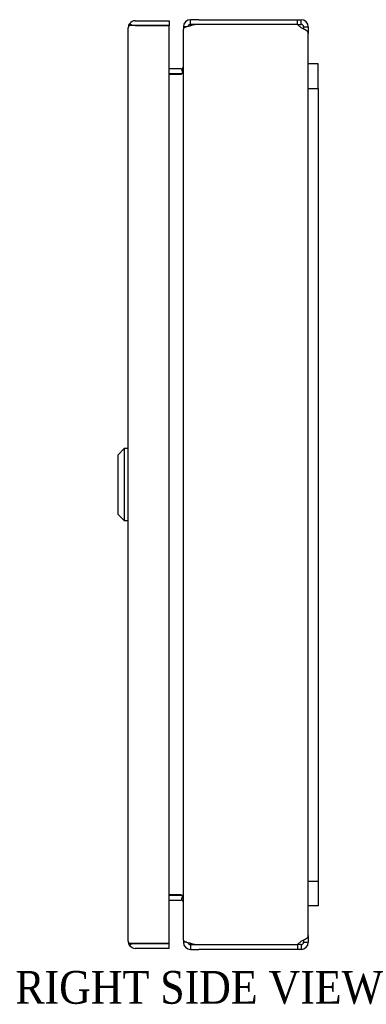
# Model space of a CAD drawing. Header units: inches. Extents: x 0.2 to 89.8, y -0.5 to 59.8.
# Tile 3 of 4: x 64.5 to 69.8, y 19.6 to 34.6. Entities that reach past the tile are written whole.
import ezdxf
from ezdxf.enums import TextEntityAlignment as Align

# ---------------------------------------------------------------- set-up
doc = ezdxf.new("R2010")
doc.units = ezdxf.units.IN
doc.header["$MEASUREMENT"] = 0
for name, color, linetype in [('COM56537-5', 7, 'Continuous'), ('COM56538-1', 7, 'Continuous'), ('COM71233-11', 7, 'Continuous'), ('Default', 7, 'Continuous'), ('GSK11134', 7, 'Continuous'), ('LOK10000', 7, 'Continuous')]:
    doc.layers.add(name, color=color, linetype=linetype)
doc.styles.add('SEACAD_Times_New_Roman', font='times.ttf')

# ---------------------------------------------------------------- blocks, each defined once
blk = doc.blocks.new('SE4')
at = {"layer": 'COM56537-5', "color": 7, "linetype": 'Continuous'}
for p, q in [((67.2805584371, 34.6022451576), (67.1507811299, 34.6022451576)), ((67.1507811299, 34.5302451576), (67.1507811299, 34.6022451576)), ((67.2805584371, 34.6022451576), (68.78841326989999, 34.6022451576)), ((68.78841326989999, 34.5302451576), (68.78841326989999, 34.6022451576)), ((68.78841326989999, 34.6022451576), (68.8427811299, 34.6022451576)), ((68.8427811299, 34.5302451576), (68.8427811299, 34.6022451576)), ((67.0942113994, 34.49424515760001), (67.04278112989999, 34.49424515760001)), ((67.04278112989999, 34.49424515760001), (67.04278112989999, 34.4600656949)), ((67.2805584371, 34.5302451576), (67.1507811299, 34.5302451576)), ((68.78841326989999, 34.5302451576), (68.8427811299, 34.5302451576)), ((68.87878112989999, 34.49424515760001), (68.9507811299, 34.49424515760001)), ((68.87878112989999, 34.49424515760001), (68.87878112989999, 34.4603286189)), ((68.9507811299, 34.49424515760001), (68.9507811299, 34.3931314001)), ((67.00678112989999, 33.8522451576), (66.8247811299, 33.8522451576)), ((67.0153420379, 33.85327787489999), (67.0296194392, 33.7949614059)), ((66.8247811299, 33.7802451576), (67.00678112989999, 33.7802451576)), ((67.00678112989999, 21.2342451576), (66.8247811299, 21.2342451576)), ((67.0153420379, 21.1612124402), (67.0296194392, 21.2195289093)), ((66.8247811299, 21.1622451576), (67.00678112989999, 21.1622451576)), ((68.9507811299, 20.621358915), (68.9507811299, 20.5202451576)), ((67.04278112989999, 20.5544246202), (67.04278112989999, 20.5202451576)), ((67.0942113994, 20.5202451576), (67.04278112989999, 20.5202451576)), ((67.1507811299, 20.4842451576), (67.2805584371, 20.4842451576)), ((67.1507811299, 20.4842451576), (67.1507811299, 20.4122451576)), ((68.78841326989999, 20.4842451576), (68.78841326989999, 20.4122451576)), ((68.8427811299, 20.4842451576), (68.78841326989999, 20.4842451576)), ((68.8427811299, 20.4842451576), (68.8427811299, 20.4122451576)), ((68.87878112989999, 20.5541616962), (68.87878112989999, 20.5202451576)), ((68.87878112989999, 20.5202451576), (68.9507811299, 20.5202451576)), ((67.1507811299, 20.4122451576), (67.2805584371, 20.4122451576)), ((68.78841326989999, 20.4122451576), (67.2805584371, 20.4122451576)), ((68.8427811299, 20.4122451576), (68.78841326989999, 20.4122451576))]:
    blk.add_line(p, q, dxfattribs=at)
for centre, radius, start, end in [((67.1507811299, 34.49424515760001), 0.1080000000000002, 90, 180), ((68.8427811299, 34.49424515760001), 0.1079999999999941, 0, 90), ((67.1507811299, 34.49424515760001), 0.0360000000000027, 90, 170.8637192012), ((68.8427811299, 34.49424515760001), 0.0359999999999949, 0, 90), ((67.00678112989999, 33.8882451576), 0.0359999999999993, 270, 283.7569078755), ((67.00678112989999, 33.8882451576), 0.0359999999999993, 283.7569078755, 0), ((67.00678112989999, 33.8882451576), 0.1080000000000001, 270, 278.7068149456), ((67.00678112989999, 21.1262451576), 0.108, 81.2931850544, 90), ((67.00678112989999, 21.1262451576), 0.0360000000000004, 76.2430921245, 90), ((67.00678112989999, 21.1262451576), 0.0359999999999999, 0, 76.2430921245), ((67.1507811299, 20.5202451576), 0.1080000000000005, 180, 270), ((67.1507811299, 20.5202451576), 0.0360000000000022, 189.1362807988, 270), ((68.8427811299, 20.5202451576), 0.0360000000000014, 270, 360), ((68.8427811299, 20.5202451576), 0.1080000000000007, 270, 0)]:
    blk.add_arc(centre, radius, start, end, dxfattribs=at)
at = {"layer": 'COM56538-1', "color": 7, "linetype": 'Continuous'}
for p, q in [((67.04278112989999, 20.5544246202), (67.04278112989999, 34.4600656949)), ((68.78841326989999, 34.5302451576), (67.2805584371, 34.5302451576)), ((68.8427811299, 34.4789643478), (68.78841326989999, 34.5302451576)), ((68.9507811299, 20.621358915), (68.9507811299, 34.3931314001)), ((66.8247811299, 33.7689451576), (67.00678112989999, 33.7689451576)), ((67.0153420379, 33.7689451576), (67.00678112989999, 33.7689451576)), ((67.00678112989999, 21.2455451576), (66.8247811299, 21.2455451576)), ((67.00678112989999, 21.2455451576), (67.0153420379, 21.2455451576)), ((67.2805584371, 20.4842451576), (68.78841326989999, 20.4842451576)), ((68.78841326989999, 20.4842451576), (68.8427811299, 20.5355259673))]:
    blk.add_line(p, q, dxfattribs=at)
for centre, radius, start, end in [((67.2805584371, 34.1478841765), 0.3823609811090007, 90, 109.8409587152), ((66.9027724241, 33.8525607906), 0.1402265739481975, 323.3953879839, 356.8057005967), ((66.9008875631, 21.1612472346), 0.1421476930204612, 3.4265507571, 36.3723606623), ((67.2805584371, 20.8666061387), 0.3823609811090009, 250.1590412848, 270)]:
    blk.add_arc(centre, radius, start, end, dxfattribs=at)
for points, knots in [([(67.15078112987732, 34.50754758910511), (67.14863513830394, 34.5071286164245), (67.14434840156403, 34.50629169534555), (67.13795814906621, 34.50499197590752), (67.13163585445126, 34.50366182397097), (67.12540423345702, 34.50229809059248), (67.11928444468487, 34.50090177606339), (67.113297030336, 34.4994727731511), (67.10746156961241, 34.49801127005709), (67.10179668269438, 34.49651737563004), (67.09631994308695, 34.49499124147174), (67.0910478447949, 34.49343301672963), (67.08599572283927, 34.49184283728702), (67.08117784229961, 34.49022089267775), (67.07660689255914, 34.4885671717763), (67.06874299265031, 34.48549403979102), (67.05888602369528, 34.48083169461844), (67.05108102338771, 34.47537990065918), (67.04674137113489, 34.47083677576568), (67.04445555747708, 34.46734419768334), (67.04304039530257, 34.46376990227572), (67.04286734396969, 34.46129746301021), (67.04278112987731, 34.46006569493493)], [0, 0, 0, 0, 0.0372031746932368, 0.074315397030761, 0.1113344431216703, 0.1482580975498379, 0.185084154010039, 0.2218104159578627, 0.2584346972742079, 0.2949548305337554, 0.3313687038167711, 0.3676742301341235, 0.4038693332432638, 0.4399519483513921, 0.4759200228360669, 0.5117715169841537, 0.636135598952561, 0.7589747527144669, 0.8198592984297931, 0.8803311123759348, 0.9403810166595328, 1, 1, 1, 1]), ([(68.95078112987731, 34.39313140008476), (68.9507811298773, 34.40028414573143), (68.94797017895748, 34.4074368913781), (68.93715005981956, 34.42174238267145), (68.92914514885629, 34.42889512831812), (68.90915217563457, 34.44320061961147), (68.89717197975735, 34.45035336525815), (68.87104990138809, 34.46465885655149), (68.85691829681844, 34.47181160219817), (68.84278112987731, 34.47896434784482)], [0, 0, 0, 0, 0.25, 0.25, 0.5, 0.5, 0.75, 0.75, 1, 1, 1, 1]), ([(68.84278112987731, 20.53552596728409), (68.85691829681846, 20.54267871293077), (68.87104990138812, 20.54983145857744), (68.89717197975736, 20.56413694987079), (68.9091521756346, 20.57128969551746), (68.92914514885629, 20.58559518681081), (68.93715005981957, 20.59274793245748), (68.94797017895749, 20.60705342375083), (68.95078112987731, 20.6142061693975), (68.95078112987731, 20.62135891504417)], [0, 0, 0, 0, 0.25, 0.25, 0.5, 0.5, 0.75, 0.75, 1, 1, 1, 1]), ([(67.04278112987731, 20.554424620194), (67.04281932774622, 20.55360193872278), (67.04289590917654, 20.55195257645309), (67.04352038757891, 20.54953808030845), (67.04452650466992, 20.54715973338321), (67.04595585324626, 20.54482259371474), (67.04780180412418, 20.54252567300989), (67.05006823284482, 20.54026961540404), (67.05275356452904, 20.53805462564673), (67.05585495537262, 20.53588099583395), (67.0593671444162, 20.5337489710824), (67.06328246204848, 20.53165886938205), (67.06759166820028, 20.5296107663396), (67.0754294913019, 20.52625890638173), (67.08815204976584, 20.52176092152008), (67.10402386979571, 20.5172978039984), (67.11774348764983, 20.51392734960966), (67.12848967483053, 20.51149260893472), (67.13954395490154, 20.50915077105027), (67.14702995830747, 20.50767981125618), (67.15078112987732, 20.50694272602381)], [0, 0, 0, 0, 0.0397077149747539, 0.0796084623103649, 0.119699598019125, 0.1599784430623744, 0.2004422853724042, 0.2410883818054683, 0.2819139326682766, 0.3229160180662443, 0.3640916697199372, 0.4054378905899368, 0.4469516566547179, 0.4886299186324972, 0.6144465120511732, 0.7416186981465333, 0.8057654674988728, 0.8702191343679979, 0.9349679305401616, 1, 1, 1, 1])]:
    blk.add_open_spline(points, degree=3, knots=knots, dxfattribs=at)
at = {"layer": 'COM71233-11', "color": 7, "linetype": 'Continuous'}
for p, q in [((66.3077811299, 34.5867451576), (66.8247811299, 34.5867451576)), ((66.8247811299, 34.5867451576), (66.8247811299, 34.5147451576)), ((66.1997811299, 34.4789352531), (66.1997817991, 34.4789352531)), ((66.1997811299, 20.5357451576), (66.1997811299, 34.4787451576)), ((66.1997819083, 34.4791552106), (66.1997812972, 34.4789352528)), ((66.1997812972, 34.4787451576), (66.1997819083, 34.4789651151)), ((66.2572044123, 34.51485651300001), (66.2198856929, 34.541501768)), ((66.3077811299, 34.5146664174), (66.2198856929, 34.5146664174)), ((66.3077811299, 34.51485651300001), (66.2572044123, 34.51485651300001)), ((66.3077811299, 34.51485651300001), (66.3077811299, 34.5147451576)), ((66.3077811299, 34.5147451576), (66.8247811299, 34.5147451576)), ((66.8247811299, 34.5146664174), (66.3077811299, 34.5146664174)), ((66.8247811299, 20.4998238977), (66.8247811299, 34.5146664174)), ((66.1997819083, 20.5355252), (66.1997812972, 20.5357451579)), ((66.1997817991, 20.535555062), (66.1997812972, 20.535555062)), ((66.1997812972, 20.535555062), (66.1997819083, 20.5353351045)), ((66.3077811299, 20.4998238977), (66.2198856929, 20.4998238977)), ((66.2572044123, 20.4996338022), (66.2198856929, 20.4729885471)), ((66.2572044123, 20.4996338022), (66.3077811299, 20.4996338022)), ((66.3077811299, 20.4998238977), (66.8247811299, 20.4998238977)), ((66.3077811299, 20.4996338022), (66.3077811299, 20.4997451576)), ((66.8247811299, 20.4997451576), (66.3077811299, 20.4997451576)), ((66.8247811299, 20.4277451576), (66.8247811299, 20.4997451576)), ((66.8247811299, 20.4277451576), (66.3077811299, 20.4277451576))]:
    blk.add_line(p, q, dxfattribs=at)
for centre, radius, start, end in [((66.3077811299, 34.4787451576), 0.1080000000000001, 90, 144.4734792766), ((66.3077811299, 34.4787451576), 0.1080001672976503, 179.8991512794, 180), ((66.3077811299, 34.4787451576), 0.10800000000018, 144.4734792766, 179.7824595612), ((66.3077811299, 34.4787451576), 0.0360000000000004, 90, 93.7902138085), ((66.3077811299, 20.5357451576), 0.1080000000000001, 180, 180.1008488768), ((66.3077811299, 20.5357451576), 0.1080000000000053, 180.2175404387, 215.5265207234), ((66.3077811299, 20.5357451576), 0.1080000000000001, 215.5265207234, 270), ((66.3077811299, 20.5357451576), 0.0360000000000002, 266.2097861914, 270)]:
    blk.add_arc(centre, radius, start, end, dxfattribs=at)
for points in [[(66.21988569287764, 34.51466641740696), (66.21342117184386, 34.50869883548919), (66.20838898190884, 34.50275494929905), (66.20158591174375, 34.49085806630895), (66.19982413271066, 34.48493060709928), (66.19978190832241, 34.47896511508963)], [(66.21988569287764, 20.49982389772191), (66.21342117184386, 20.50579147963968), (66.20838898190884, 20.51173536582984), (66.20158591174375, 20.52363224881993), (66.19982413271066, 20.5295597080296), (66.19978190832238, 20.53552520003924)]]:
    blk.add_open_spline(points, degree=3, knots=[0, 0, 0, 0, 0.5, 0.5, 1, 1, 1, 1], dxfattribs=at)
at = {"layer": 'GSK11134', "color": 7, "linetype": 'Continuous'}
for p, q in [((69.1007811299, 33.9265100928), (68.9507811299, 33.9265100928)), ((69.1007811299, 33.5515100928), (69.1007811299, 33.9265100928)), ((68.9507811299, 33.5515100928), (69.1007811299, 33.5515100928)), ((68.9507811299, 33.5515100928), (69.1007811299, 33.5515100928)), ((69.1007811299, 33.5515100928), (69.1007811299, 21.4515100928)), ((68.9507811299, 21.4515100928), (69.1007811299, 21.4515100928)), ((68.9507811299, 21.4515100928), (69.1007811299, 21.4515100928)), ((69.1007811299, 21.4515100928), (69.1007811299, 21.0765100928)), ((69.1007811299, 21.0765100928), (68.9507811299, 21.0765100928))]:
    blk.add_line(p, q, dxfattribs=at)
at = {"layer": 'LOK10000', "color": 7, "linetype": 'Continuous'}
for p, q in [((66.1397811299, 28.0572451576), (66.03978112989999, 27.9572451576)), ((66.03978112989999, 27.9572451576), (66.03978112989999, 27.0572451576)), ((66.1397811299, 28.0572451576), (66.1397811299, 26.9572451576)), ((66.1997811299, 28.0572451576), (66.1397811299, 28.0572451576)), ((66.03978112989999, 27.0572451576), (66.1397811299, 26.9572451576)), ((66.1397811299, 26.9572451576), (66.1997811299, 26.9572451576))]:
    blk.add_line(p, q, dxfattribs=at)

msp = doc.modelspace()

# ---------------------------------------------------------------- block references
at = {"layer": 'Default'}
msp.add_blockref('SE4', (0, 0), dxfattribs=at)

# ---------------------------------------------------------------- texts
at = {"layer": 'Default', "color": 7, "linetype": 'Continuous', "style": 'SEACAD_Times_New_Roman'}
msp.add_text('RIGHT SIDE VIEW', height=0.5, dxfattribs=at).set_placement((64.4719398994, 20.0822451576), align=Align.TOP_LEFT)

doc.saveas('drawing.dxf')
